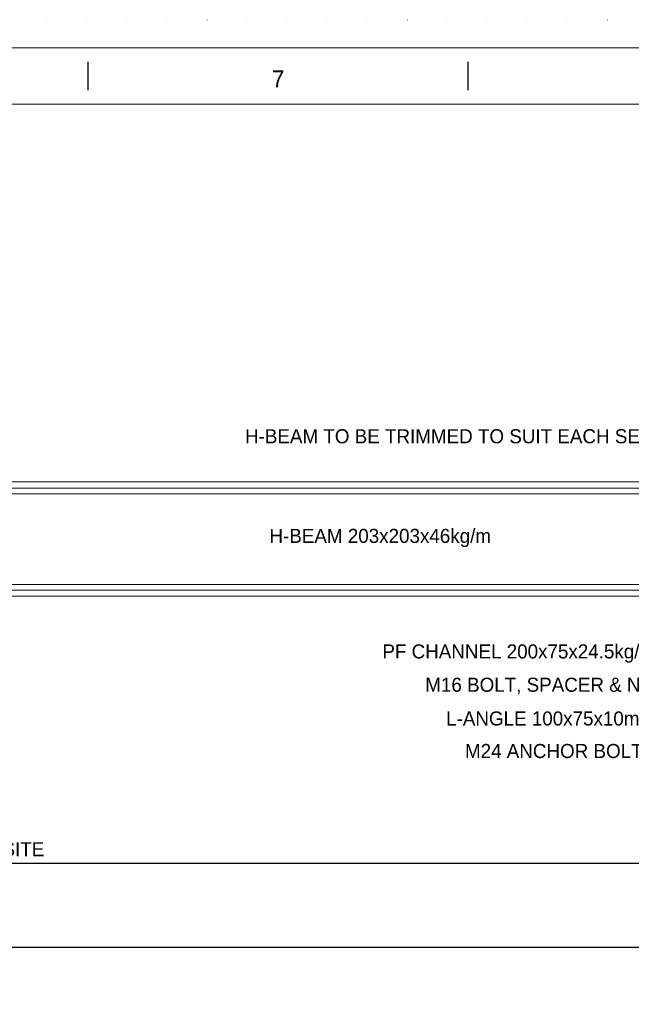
# Model space of a CAD drawing. Header units: millimetres. Extents: x -152903 to -144493, y -672002 to -666062.
# Tile 10 of 16: x -148819 to -147732, y -667812 to -666062. Entities that reach past the tile are written whole.
import ezdxf
from ezdxf.enums import TextEntityAlignment as Align

# ---------------------------------------------------------------- set-up
doc = ezdxf.new("R2010")
doc.units = ezdxf.units.MM
doc.header["$MEASUREMENT"] = 0
doc.linetypes.add('DGN Style 1', pattern=[71.230208, 0.118519, -71.111688])
doc.linetypes.add('DGN Style 5', pattern=[82.963636, 35.555844, -47.407792])
doc.styles.add('Style-ENGINEERING', font='ENGINEERING.shx')
doc.styles.add('Style-ENGINEERING_0', font='ENGINEERING.shx')
doc.dimstyles.new('MetricMM', dxfattribs={"dimtxt": 3, "dimasz": 3, "dimexe": 1.5, "dimexo": 1.5, "dimgap": 1.5, "dimtad": 1, "dimdec": 0, "dimzin": 7, "dimtxsty": 'Style-ENGINEERING_0', "dimcen": 0.09, "dimclrd": 1, "dimclre": 1, "dimclrt": 7, "dimadec": 0, "dimazin": 3, "dimtfac": 1, "dimtdec": 0, "dimtofl": 0, "dimtmove": 0, "dimatfit": 3, "dimfxl": 1, "dimtzin": 7, "dimlwd": -1, "dimlwe": 0, "dimarcsym": 0})

# ---------------------------------------------------------------- blocks, each defined once
blk = doc.blocks.new('*U9')
for p, q in [((-0.05, 284.53), (-0.05, 289.53)), ((67.54, 284.53), (67.54, 289.53))]:
    blk.add_line(p, q)
at = {"color": 7, "linetype": 'Continuous', "lineweight": 0, "flags": 128}
blk.add_lwpolyline([(-415.55, 292.03), (415.45, 292.03), (415.45, -291.97), (-415.55, -291.97), (-415.55, 292.03)], close=True, dxfattribs=at)
at = {"color": 7, "linetype": 'Continuous', "lineweight": 13, "flags": 128}
blk.add_lwpolyline([(-405.55, 282.03), (405.45, 282.03), (405.45, -281.97), (-405.55, -281.97), (-405.55, 282.03)], close=True, dxfattribs=at)
at = {"insert": (33.74, 286.53), "char_height": 3, "attachment_point": 5, "line_spacing_factor": 1.2, "style": 'Style-ENGINEERING'}
blk.add_mtext('7', dxfattribs=at)
blk = doc.blocks.new('*D48')
at = {"color": 1, "linetype": 'Continuous', "lineweight": 0, "transparency": 16777216}
for p, q in [((-2530.7, 1397.4), (-2530.7, 1314.5)), ((1680.3, 1397.4), (1680.3, 1314.5))]:
    blk.add_line(p, q, dxfattribs=at)
at = {"color": 1, "linetype": 'Continuous', "transparency": 16777216}
blk.add_line((-2530.7, 1322), (1680.3, 1322), dxfattribs=at)
at = {"color": 1, "linetype": 'Continuous', "lineweight": 0, "transparency": 16777216}
blk.add_solid([(-2505.7, 1315.8), (-2530.7, 1322), (-2505.7, 1328.3)], dxfattribs=at)
at = {"color": 1, "linetype": 'Continuous', "lineweight": 0, "transparency": 16777216, "extrusion": (0, 0, -1)}
blk.add_solid([(-1655.3, 1328.3), (-1680.3, 1322), (-1655.3, 1315.8)], dxfattribs=at)
at = {"layer": 'Defpoints', "color": 5, "linetype": 'Continuous', "lineweight": 0, "transparency": 16777216}
for p in [(-2530.7, 1409.9), (1680.3, 1409.9), (-425.2, 1322), (1680.3, 1322)]:
    blk.add_point(p, dxfattribs=at)
at = {"color": 7, "linetype": 'Continuous', "lineweight": 0, "transparency": 16777216, "style": 'Style-ENGINEERING'}
blk.add_text('4 211 (CTR-CTR)', height=25, dxfattribs=at).set_placement((-578.6, 1347), align=Align.MIDDLE_LEFT)
blk = doc.blocks.new('*D85')
at = {"color": 1, "linetype": 'Continuous', "lineweight": 0, "transparency": 16777216}
for p, q in [((-2230.7, 1422.4), (-2230.7, 1478.3)), ((1380.3, 1422.4), (1380.3, 1478.3))]:
    blk.add_line(p, q, dxfattribs=at)
at = {"color": 1, "linetype": 'Continuous', "transparency": 16777216}
blk.add_line((-2230.7, 1470.8), (1380.3, 1470.8), dxfattribs=at)
at = {"color": 1, "linetype": 'Continuous', "lineweight": 0, "transparency": 16777216}
blk.add_solid([(-2205.7, 1464.6), (-2230.7, 1470.8), (-2205.7, 1477.1)], dxfattribs=at)
at = {"color": 1, "linetype": 'Continuous', "lineweight": 0, "transparency": 16777216, "extrusion": (0, 0, -1)}
blk.add_solid([(-1355.3, 1477.1), (-1380.3, 1470.8), (-1355.3, 1464.6)], dxfattribs=at)
at = {"layer": 'Defpoints', "color": 5, "linetype": 'Continuous', "lineweight": 0, "transparency": 16777216}
for p in [(-425.2, 1470.8), (1380.3, 1470.8), (-2230.7, 1409.9), (1380.3, 1409.9)]:
    blk.add_point(p, dxfattribs=at)
at = {"color": 7, "linetype": 'Continuous', "lineweight": 0, "transparency": 16777216, "style": 'Style-ENGINEERING'}
blk.add_text('VARIES, EACH SECTION TO BE CONFIRMED ON SITE', height=25, dxfattribs=at).set_placement((-934.3, 1495.8), align=Align.MIDDLE_LEFT)
blk = doc.blocks.new('*U8')
at = {"color": 7, "linetype": 'Continuous', "lineweight": 0}
for p, q in [((1304.34, 2148.41), (-1593.16, 2148.41)), ((1304.34, 2137.41), (-1430.66, 2137.41)), ((1351.04, 2127.21), (-1440.66, 2127.21)), ((1321.96, 1966.41), (-1440.66, 1966.41)), ((1304.34, 1956.21), (-1430.66, 1956.21)), ((1304.34, 1945.21), (-1430.66, 1945.21))]:
    blk.add_line(p, q, dxfattribs=at)
at = {"color": 7, "linetype": 'DGN Style 1', "lineweight": 0, "flags": 128}
blk.add_lwpolyline([(-4205.03, 2969.97), (4204.97, 2969.97), (4204.97, -2970.03), (-4205.03, -2970.03), (-4205.03, 2969.97)], close=True, dxfattribs=at)
at = {"xscale": 9.999999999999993, "yscale": 9.999999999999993, "zscale": 9.999999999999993}
blk.add_blockref('*U9', (0.43, -0.33), dxfattribs=at)
at = {"color": 7, "linetype": 'DGN Style 5', "lineweight": 0, "char_height": 25, "line_spacing_factor": 0.6, "style": 'Style-ENGINEERING'}
for s, insert, attachment_point in [('H-BEAM TO BE TRIMMED TO SUIT EACH SECTION', (1084.92, 2229.51), 6), ('H-BEAM 203x203x46kg/m', (519.27, 2048.86), 5), ('PF CHANNEL 200x75x24.5kg/m L= 805mm', (1176.19, 1843.57), 6), ('M16 BOLT, SPACER & NUT L= 45mm', (1176.19, 1785.77), 6), ('L-ANGLE 100x75x10mm L= 805mm', (1176.19, 1727.96), 6), ('M24 ANCHOR BOLTS L= 150mm', (1176.19, 1670.16), 6)]:
    blk.add_mtext(s, dxfattribs=dict(at, insert=insert, attachment_point=attachment_point))
at = {"color": 1, "linetype": 'Continuous'}
for base, p1, p2, text, picture, middle in [((1380.34, 1470.84), (-2230.66, 1409.88), (1380.34, 1409.88), '\\FSTANDARD;VARIES, EACH SECTION TO BE CONFIRMED ON SITE', '*D85', (-425.16, 1470.84)), ((1680.34, 1322.01), (-2530.66, 1409.88), (1680.34, 1409.88), '\\FSTANDARD;<> (CTR-CTR)', '*D48', (-425.16, 1322.01))]:
    dim = blk.add_linear_dim(base=base, p1=p1, p2=p2, text=text, dimstyle='MetricMM', override={"dimtxt": 25, "dimasz": 25, "dimexe": 7.5, "dimexo": 12.5, "dimgap": 12.5}, dxfattribs=at)
    dim.commit()
    dim.dimension.update_dxf_attribs({"geometry": picture, "text_midpoint": middle})

msp = doc.modelspace()

# ---------------------------------------------------------------- block references
at = {"color": 7, "linetype": 'DGN Style 1', "lineweight": 0}
msp.add_blockref('*U8', (-148697.65, -669031.95), dxfattribs=at)

doc.saveas('drawing.dxf')
